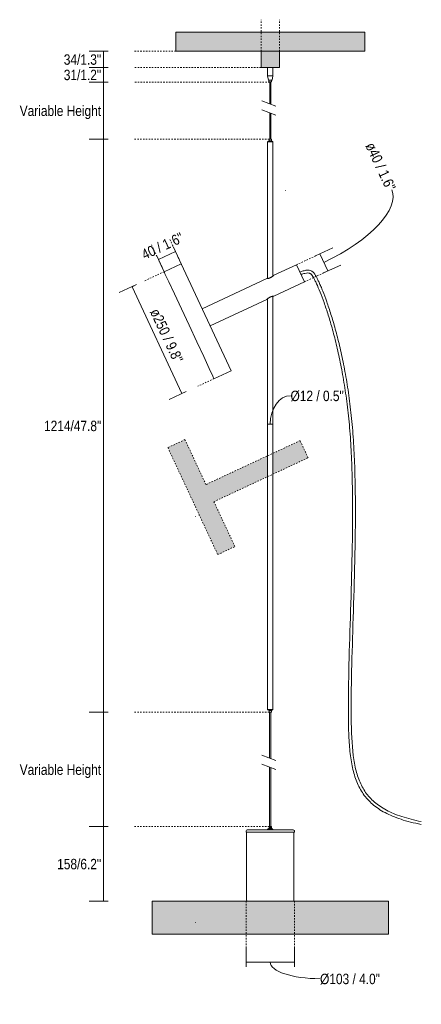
# Model space of a CAD drawing. Header units: millimetres. Extents: x -3515 to -1315, y -4053 to 6829.
# Tile 2 of 5: x -2375 to -1525, y -219 to 1867. Entities that reach past the tile are written whole.
import ezdxf

# ---------------------------------------------------------------- set-up
doc = ezdxf.new("R2010")
doc.units = ezdxf.units.MM
doc.linetypes.add('Dash', pattern=[6, 3, -3])
doc.layers.add('A-ANNO-DIMS', color=7, linetype='Dash', lineweight=9, true_color=0xd2d2d2)
for name, color, linetype, lineweight in [('A-ANNO-DIMS-10', 7, 'Continuous', 9), ('A-CLNG', 7, 'Continuous', 9), ('A-DETL-GENF', 7, 'Continuous', 9), ('A-DETL-THIN', 7, 'Continuous', 9), ('A-FLOR', 7, 'Continuous', 9), ('E-LITE-EQPM', 7, 'Continuous', 20)]:
    doc.layers.add(name, color=color, linetype=linetype, lineweight=lineweight)
doc.styles.add('Arial Narrow', font='ARIALN.TTF', dxfattribs={"height": 22})
doc.dimstyles.new('FARO_-_2_2mm_Arial_Narrow_mm_Inch_Left', dxfattribs={"dimscale": 304.8, "dimtxt": 22.515481, "dimasz": 0, "dimexe": 0.098425, "dimexo": 0.0625, "dimgap": 0.016404, "dimtad": 1, "dimdec": 0, "dimzin": 0, "dimdsep": 46, "dimtxsty": 'Arial Narrow', "dimblk1": 'NONE', "dimblk2": 'NONE', "dimsah": 1, "dimcen": 0.09, "dimadec": 0, "dimazin": 0, "dimtfac": 1, "dimtdec": 4, "dimtix": 1, "dimtmove": 0, "dimatfit": 3, "dimfxl": 0.032808, "dimfxlon": 1, "dimtvp": 1, "dimtolj": 1, "dimtzin": 0, "dimarcsym": 2})
doc.dimstyles.new('FARO_-_2_2mm_Arial_Narrow_mm_Inch_Left_1', dxfattribs={"dimscale": 304.8, "dimtxt": 22.515481, "dimasz": 0, "dimexe": 0.098425, "dimexo": 0.0625, "dimgap": 0.016404, "dimtad": 1, "dimdec": 0, "dimzin": 0, "dimdsep": 46, "dimtxsty": 'Arial Narrow', "dimblk1": 'NONE', "dimblk2": 'NONE', "dimsah": 1, "dimcen": 0.09, "dimadec": 0, "dimazin": 0, "dimtfac": 1, "dimtdec": 4, "dimtix": 1, "dimtmove": 1, "dimatfit": 3, "dimfxl": 0.032808, "dimfxlon": 1, "dimtvp": 1, "dimtolj": 1, "dimtzin": 0, "dimarcsym": 2})
doc.dimstyles.new('FARO_-_2_2mm_Arial_Narrow_mm_Inch_Left_H', dxfattribs={"dimscale": 304.8, "dimtxt": 22.515481, "dimasz": 0, "dimexe": 0.098425, "dimexo": 0.0625, "dimgap": 0.016404, "dimtad": 3, "dimtih": 1, "dimtoh": 1, "dimdec": 0, "dimzin": 0, "dimdsep": 46, "dimtxsty": 'Arial Narrow', "dimblk1": 'NONE', "dimblk2": 'NONE', "dimsah": 1, "dimcen": 0.09, "dimadec": 0, "dimazin": 0, "dimtfac": 1, "dimtdec": 4, "dimtix": 1, "dimtmove": 0, "dimatfit": 3, "dimfxl": 0.032808, "dimfxlon": 1, "dimtvp": 1, "dimtolj": 1, "dimtzin": 0, "dimarcsym": 2})

# ---------------------------------------------------------------- blocks, each defined once
blk = doc.blocks.new('20166 - 20166 WHIZZ Black pendant lamp accessory _ 20162 Lamp-463508-Frontal_PDF')
at = {"layer": 'E-LITE-EQPM'}
for p, q in [((-3270.7, 1766), (-3270.7, 1748)), ((-3259.2, 1748), (-3259.2, 1766)), ((-3270.7, 1748), (-3269, 1739)), ((-3259.2, 1748), (-3270.7, 1748)), ((-3261, 1739), (-3269, 1739)), ((-3267.9, 1739), (-3267.9, 1735.6)), ((-3267.9, 1735.6), (-3266.4, 1734.8)), ((-3262.1, 1735.6), (-3267.9, 1735.6)), ((-3266, 1734.8), (-3266.4, 1734.8)), ((-3266, 1734.8), (-3266, 1688.8)), ((-3264.1, 1734.8), (-3265.9, 1734.8)), ((-3264, 1688), (-3264, 1734.9)), ((-3263.5, 1734.8), (-3264, 1734.8)), ((-3263.5, 1734.8), (-3262.1, 1735.6)), ((-3262.1, 1735.6), (-3262.1, 1739)), ((-3261, 1739), (-3259.2, 1748)), ((-3266, 1669.7), (-3266, 1614)), ((-3264, 1614), (-3264, 1668.9)), ((-3270.7, 1608.4), (-3270.7, 1318.7)), ((-3265, 1608.4), (-3270.7, 1608.4)), ((-3267.2, 1614), (-3267.2, 1610.3)), ((-3267.2, 1614), (-3265, 1614)), ((-3267.2, 1610.5), (-3265, 1610.5)), ((-3265, 1614), (-3262.7, 1614)), ((-3265, 1610.5), (-3262.7, 1610.5)), ((-3259.2, 1608.4), (-3265, 1608.4)), ((-3262.7, 1610.3), (-3262.7, 1614)), ((-3259.2, 1324.1), (-3259.2, 1608.4)), ((-3453.5, 1350), (-3489.7, 1333.1)), ((-3347.8, 1123.5), (-3453.5, 1350)), ((-3209.7, 1347.8), (-3257.5, 1325.6)), ((-3209.7, 1347.8), (-3192.8, 1311.6)), ((-3272.5, 1318.6), (-3409.1, 1254.9)), ((-3257.5, 1281.4), (-3192.8, 1311.6)), ((-3392.2, 1218.6), (-3272.5, 1274.4)), ((-3270.7, 1275.9), (-3270.7, 405.6)), ((-3259.2, 405.6), (-3259.2, 1281.3)), ((-3384.1, 1106.6), (-3347.8, 1123.5)), ((-3270.7, 405.6), (-3265, 405.6)), ((-3267.2, 403.6), (-3267.2, 400)), ((-3267.2, 403.5), (-3265, 403.5)), ((-3267.2, 400), (-3265, 400)), ((-3266.5, 400), (-3266.5, 302.9)), ((-3265, 405.6), (-3259.2, 405.6)), ((-3265, 403.5), (-3262.7, 403.5)), ((-3265, 400), (-3262.7, 400)), ((-3263.5, 301.8), (-3263.5, 400)), ((-3262.7, 400), (-3262.7, 403.7)), ((-3266.5, 283.9), (-3266.5, 157.8)), ((-3263.5, 157.8), (-3263.5, 282.8)), ((-3316.2, 148.8), (-3316.2, 145.8)), ((-3213.7, 145.8), (-3213.7, 148.8)), ((-3213.7, 145.8), (-3316.2, 145.8)), ((-3315, 145.8), (-3315, 1.9)), ((-3215, 1.9), (-3215, 145.8))]:
    blk.add_line(p, q, dxfattribs=at)
at = {"layer": 'E-LITE-EQPM', "flags": 128}
for points in [[(-3270.7, 1608.4), (-3267.5, 1610.4), (-3267.2, 1610.5)], [(-3262.7, 1610.5), (-3259.4, 1608.6), (-3259.2, 1608.4)], [(-3489.7, 1333.1), (-3487.1, 1327.6), (-3479.6, 1311.5), (-3467.9, 1286.4), (-3453.2, 1254.8), (-3436.9, 1219.8), (-3420.6, 1184.8), (-3405.8, 1153.3), (-3394.1, 1128.2), (-3386.6, 1112.1), (-3384.1, 1106.6)], [(-3267.2, 403.5), (-3270.6, 405.4), (-3270.7, 405.6)], [(-3259.2, 405.6), (-3262.5, 403.6), (-3262.7, 403.5)], [(-3316.2, 148.8), (-3315.4, 150.5), (-3314.2, 150.8)], [(-3270.7, 150.8), (-3274.4, 150.8), (-3283.7, 150.8), (-3292.2, 150.8), (-3299.7, 150.8), (-3305.8, 150.8), (-3310.4, 150.8), (-3313.2, 150.8), (-3314.2, 150.8), (-3314.2, 150.8)], [(-3215.7, 150.8), (-3216.7, 150.8), (-3219.5, 150.8), (-3224, 150.8), (-3230.1, 150.8), (-3237.5, 150.8), (-3246, 150.8), (-3255.3, 150.8), (-3259.2, 150.8)], [(-3216.5, 150.8), (-3215.7, 150.8), (-3215.7, 150.8)], [(-3214.6, 150.2), (-3214.1, 149.9), (-3213.7, 148.8)], [(-3314.1, 0.6), (-3314.7, 0.9), (-3315, 1.9)], [(-3215, 1.9), (-3215.9, 0.3), (-3216.9, 0)]]:
    blk.add_lwpolyline(points, dxfattribs=at)
at = {"layer": 'E-LITE-EQPM'}
for points in [[(-3257.5, 1325.6), (-3257.5, 1325.6), (-3257.6, 1325.5), (-3257.8, 1325.3), (-3258, 1325.1), (-3258.2, 1324.9), (-3258.5, 1324.7), (-3258.8, 1324.4), (-3259.1, 1324.2), (-3259.5, 1323.9), (-3260.1, 1323.4), (-3261.4, 1322.5), (-3262.7, 1321.6), (-3263.9, 1321), (-3264.8, 1320.5), (-3265.6, 1320.2), (-3266.4, 1319.8), (-3267.3, 1319.5), (-3268.3, 1319.2), (-3269.2, 1319), (-3270, 1318.8), (-3270.8, 1318.7), (-3271.6, 1318.6), (-3272.3, 1318.6), (-3272.5, 1318.6), (-3272.5, 1318.6)], [(-3272.5, 1274.4), (-3272.5, 1274.4), (-3272.4, 1274.5), (-3272.2, 1274.7), (-3272, 1274.9), (-3271.7, 1275.1), (-3271.4, 1275.3), (-3271.1, 1275.6), (-3270.9, 1275.8), (-3270.5, 1276.1), (-3269.8, 1276.6), (-3268.5, 1277.5), (-3267.2, 1278.4), (-3266, 1279), (-3265.2, 1279.5), (-3264.3, 1279.8), (-3263.5, 1280.2), (-3262.6, 1280.5), (-3261.7, 1280.8), (-3260.7, 1281), (-3259.9, 1281.2), (-3259.2, 1281.3), (-3258.4, 1281.4), (-3257.7, 1281.4), (-3257.5, 1281.4), (-3257.5, 1281.4)]]:
    blk.add_open_spline(points, degree=3, knots=[0, 0, 0, 0, 0.055556, 0.083333, 0.111111, 0.138889, 0.166667, 0.194444, 0.208333, 0.222222, 0.277778, 0.333333, 0.444444, 0.472222, 0.5, 0.555556, 0.583333, 0.611111, 0.666667, 0.708333, 0.75, 0.791667, 0.833333, 0.916667, 1, 1, 1, 1], dxfattribs=at)
blk = doc.blocks.new('DIMBLOCK2-Frontal_PDF')
at = {"layer": 'A-ANNO-DIMS-10', "color": 251, "true_color": 0x5b5b5b, "transparency": 16777216}
for p, q in [((-1850.1, 1020.3), (-1850.1, 980.3)), ((-1850.1, 1010.3), (-1850.1, 1020.3)), ((-1850.1, 1010.3), (-1838.6, 1010.3)), ((-1838.6, 1020.3), (-1838.6, 980.3)), ((-1838.6, 1010.3), (-1838.6, 1020.3))]:
    blk.add_line(p, q, dxfattribs=at)
blk.add_ellipse((-1801.5, 1010.3), major_axis=(0, 60.3), ratio=0.711947, start_param=0, end_param=1.570796, dxfattribs=at)
at = {"layer": 'A-ANNO-DIMS-10', "color": 0, "transparency": 16777216, "insert": (-1801.5, 1081.2), "char_height": 22, "width": 135.522, "attachment_point": 1, "line_spacing_factor": 0.974696, "style": 'Arial Narrow'}
blk.add_mtext('Ø12 / 0.5"', dxfattribs=at)
blk = doc.blocks.new('_None')
blk = doc.blocks.new('DIMBLOCK3-Frontal_PDF')
at = {"layer": 'A-ANNO-DIMS-10', "color": 251, "true_color": 0x5b5b5b, "transparency": 16777216}
for p, q in [((-2187.4, 1800), (-2227.4, 1800)), ((-2197.4, 1800), (-2197.4, 1766)), ((-2197.4, 1800), (-2187.4, 1800)), ((-2187.4, 1766), (-2227.4, 1766)), ((-2197.4, 1766), (-2187.4, 1766))]:
    blk.add_line(p, q, dxfattribs=at)
at = {"layer": 'A-ANNO-DIMS-10', "color": 0, "transparency": 16777216, "insert": (-2281.4, 1793.6), "char_height": 22, "width": 94.779, "attachment_point": 1, "line_spacing_factor": 0.974696, "style": 'Arial Narrow'}
blk.add_mtext('34/1.3"', dxfattribs=at)
blk = doc.blocks.new('DIMBLOCK4-Frontal_PDF')
at = {"layer": 'A-ANNO-DIMS-10', "color": 251, "true_color": 0x5b5b5b, "transparency": 16777216}
for p, q in [((-2187.4, 1766), (-2227.4, 1766)), ((-2197.4, 1766), (-2197.4, 1734.8)), ((-2197.4, 1766), (-2187.4, 1766)), ((-2187.4, 1734.8), (-2227.4, 1734.8)), ((-2197.4, 1734.8), (-2187.4, 1734.8))]:
    blk.add_line(p, q, dxfattribs=at)
at = {"layer": 'A-ANNO-DIMS-10', "color": 0, "transparency": 16777216, "insert": (-2281.4, 1761), "char_height": 22, "width": 94.779, "attachment_point": 1, "line_spacing_factor": 0.974696, "style": 'Arial Narrow'}
blk.add_mtext('31/1.2"', dxfattribs=at)
blk = doc.blocks.new('DIMBLOCK5-Frontal_PDF')
at = {"layer": 'A-ANNO-DIMS-10', "color": 251, "true_color": 0x5b5b5b, "transparency": 16777216}
for p, q in [((-2187.4, 1734.8), (-2227.4, 1734.8)), ((-2197.4, 1734.8), (-2197.4, 1614)), ((-2197.4, 1734.8), (-2187.4, 1734.8)), ((-2187.4, 1614), (-2227.4, 1614)), ((-2197.4, 1614), (-2187.4, 1614))]:
    blk.add_line(p, q, dxfattribs=at)
at = {"layer": 'A-ANNO-DIMS-10', "color": 0, "transparency": 16777216, "insert": (-2374.7, 1685), "char_height": 22, "width": 206.714, "attachment_point": 1, "line_spacing_factor": 0.974696, "style": 'Arial Narrow'}
blk.add_mtext('Variable Height', dxfattribs=at)
blk = doc.blocks.new('DIMBLOCK6-Frontal_PDF')
at = {"layer": 'A-ANNO-DIMS-10', "color": 251, "true_color": 0x5b5b5b, "transparency": 16777216}
for p, q in [((-2187.4, 1614), (-2227.4, 1614)), ((-2197.4, 1614), (-2197.4, 400)), ((-2197.4, 1614), (-2187.4, 1614)), ((-2187.4, 400), (-2227.4, 400)), ((-2197.4, 400), (-2187.4, 400))]:
    blk.add_line(p, q, dxfattribs=at)
at = {"layer": 'A-ANNO-DIMS-10', "color": 0, "transparency": 16777216, "insert": (-2323.2, 1017.6), "char_height": 22, "width": 144.957, "attachment_point": 1, "line_spacing_factor": 0.974696, "style": 'Arial Narrow'}
blk.add_mtext('1214/47.8"', dxfattribs=at)
blk = doc.blocks.new('DIMBLOCK7-Frontal_PDF')
at = {"layer": 'A-ANNO-DIMS-10', "color": 251, "true_color": 0x5b5b5b, "transparency": 16777216}
for p, q in [((-2187.4, 400), (-2227.4, 400)), ((-2197.4, 400), (-2197.4, 157.8)), ((-2197.4, 400), (-2187.4, 400)), ((-2187.4, 157.8), (-2227.4, 157.8)), ((-2197.4, 157.8), (-2187.4, 157.8))]:
    blk.add_line(p, q, dxfattribs=at)
at = {"layer": 'A-ANNO-DIMS-10', "color": 0, "transparency": 16777216, "insert": (-2374.7, 289.5), "char_height": 22, "width": 206.714, "attachment_point": 1, "line_spacing_factor": 0.974696, "style": 'Arial Narrow'}
blk.add_mtext('Variable Height', dxfattribs=at)
blk = doc.blocks.new('DIMBLOCK8-Frontal_PDF')
at = {"layer": 'A-ANNO-DIMS-10', "color": 251, "true_color": 0x5b5b5b, "transparency": 16777216}
for p, q in [((-2187.4, 157.8), (-2227.4, 157.8)), ((-2197.4, 157.8), (-2197.4, 0)), ((-2197.4, 157.8), (-2187.4, 157.8)), ((-2197.4, 0), (-2187.4, 0)), ((-2187.4, 0), (-2227.4, 0))]:
    blk.add_line(p, q, dxfattribs=at)
at = {"layer": 'A-ANNO-DIMS-10', "color": 0, "transparency": 16777216, "insert": (-2295.4, 89.5), "char_height": 22, "width": 111.505, "attachment_point": 1, "line_spacing_factor": 0.974696, "style": 'Arial Narrow'}
blk.add_mtext('158/6.2"', dxfattribs=at)
blk = doc.blocks.new('DIMBLOCK10-Frontal_PDF')
at = {"layer": 'A-ANNO-DIMS-10', "color": 251, "true_color": 0x5b5b5b, "transparency": 16777216}
for p, q in [((-1895.6, -129.2), (-1895.6, -99.1)), ((-1793.1, -129.2), (-1793.1, -99.1)), ((-1895.6, -129.1), (-1793.1, -129.1)), ((-1895.6, -129.1), (-1895.6, -139.1)), ((-1793.1, -129.1), (-1793.1, -139.1))]:
    blk.add_line(p, q, dxfattribs=at)
blk.add_ellipse((-1739, -129.1), major_axis=(105.4, 0), ratio=0.334536, start_param=3.141593, end_param=4.712389, dxfattribs=at)
at = {"layer": 'A-ANNO-DIMS-10', "color": 0, "transparency": 16777216, "insert": (-1739, -153.8), "char_height": 22, "width": 152.248, "attachment_point": 1, "line_spacing_factor": 0.974696, "style": 'Arial Narrow'}
blk.add_mtext('Ø103 / 4.0"', dxfattribs=at)
blk = doc.blocks.new('DIMBLOCK11-Frontal_PDF')
at = {"layer": 'A-ANNO-DIMS-10', "color": 251, "true_color": 0x5b5b5b, "transparency": 16777216}
for p, q in [((-2127.8, 1305.8), (-2164, 1288.9)), ((-2136.8, 1301.5), (-2127.8, 1305.8)), ((-2136.8, 1301.5), (-2031.2, 1075)), ((-2022.1, 1079.2), (-2058.4, 1062.3)), ((-2031.2, 1075), (-2022.1, 1079.2))]:
    blk.add_line(p, q, dxfattribs=at)
at = {"layer": 'A-ANNO-DIMS-10', "color": 0, "transparency": 16777216, "insert": (-2079.6, 1257.9), "char_height": 22, "width": 147.101, "attachment_point": 1, "rotation": 295, "line_spacing_factor": 0.974696, "style": 'Arial Narrow'}
blk.add_mtext('ø250 / 9.8"', dxfattribs=at)
blk = doc.blocks.new('DIMBLOCK12-Frontal_PDF')
at = {"layer": 'A-ANNO-DIMS-10', "color": 251, "true_color": 0x5b5b5b, "transparency": 16777216}
for p, q in [((-2044.9, 1375.9), (-2049.2, 1385)), ((-2081.2, 1359), (-2085.4, 1368.1)), ((-2044.9, 1375.9), (-2081.2, 1359)), ((-2081.2, 1359.1), (-2068.5, 1331.8)), ((-2045, 1376), (-2032.3, 1348.7))]:
    blk.add_line(p, q, dxfattribs=at)
at = {"layer": 'A-ANNO-DIMS-10', "color": 0, "transparency": 16777216, "insert": (-2119.5, 1378.1), "char_height": 22, "width": 111.934, "attachment_point": 1, "rotation": 25, "line_spacing_factor": 0.974696, "style": 'Arial Narrow'}
blk.add_mtext('40 / 1.6"', dxfattribs=at)
blk = doc.blocks.new('DIMBLOCK13-Frontal_PDF')
at = {"layer": 'A-ANNO-DIMS-10', "color": 251, "true_color": 0x5b5b5b, "transparency": 16777216}
for p, q in [((-1748.5, 1366.8), (-1712.2, 1383.7)), ((-1739.4, 1371), (-1748.5, 1366.8)), ((-1722.5, 1334.8), (-1739.4, 1371)), ((-1731.6, 1330.5), (-1695.3, 1347.4)), ((-1722.5, 1334.8), (-1731.6, 1330.5))]:
    blk.add_line(p, q, dxfattribs=at)
blk.add_ellipse((-1764.3, 1424.4), major_axis=(177, 82.5), ratio=0.403755, start_param=4.712389, end_param=6.283185, dxfattribs=at)
at = {"layer": 'A-ANNO-DIMS-10', "color": 0, "transparency": 16777216, "insert": (-1623.6, 1609.8), "char_height": 22, "width": 130.375, "attachment_point": 1, "rotation": 295, "line_spacing_factor": 0.974696, "style": 'Arial Narrow'}
blk.add_mtext('ø40 / 1.6"', dxfattribs=at)

msp = doc.modelspace()

# ---------------------------------------------------------------- hatches: boundary and pattern name
at = {"layer": 'A-CLNG', "true_color": 0xe8e8e8}
msp.add_hatch(color=254, dxfattribs=at).paths.add_polyline_path([(-1838.4, 1800), (-1644.4, 1800), (-1644.4, 1840.5), (-2044.4, 1840.5), (-2044.4, 1800), (-1847.9, 1800)], flags=0)
at = {"layer": 'A-DETL-GENF', "true_color": 0xffffff}
for points in [[(-1828.9, 1766), (-1824.9, 1766), (-1824.9, 1800), (-1863.9, 1800), (-1863.9, 1766), (-1830.6, 1766)], [(-1842.9, 150.8), (-1838.6, 150.8), (-1838.6, 152.3), (-1840.2, 153.5), (-1842.1, 154.3), (-1842.1, 157.8), (-1846.7, 157.8), (-1846.7, 154.3), (-1848.6, 153.4), (-1850.1, 152.3), (-1850.1, 150.8), (-1843, 150.8)]]:
    msp.add_hatch(color=7, dxfattribs=at).paths.add_polyline_path(points, flags=0)
h = msp.add_hatch(color=7, dxfattribs=at)
h.paths.add_polyline_path([(-1955.5, 734.1), (-1919.3, 751), (-1963.7, 846.1), (-1850.1, 899.1), (-1850.1, 943.2), (-1980.6, 882.4), (-2024.9, 977.5), (-2061.2, 960.6), (-1963.7, 751.5)], flags=0)
h.paths.add_polyline_path([(-1838.6, 904.4), (-1764.3, 939.1), (-1781.2, 975.4), (-1838.6, 948.6), (-1838.6, 920.8)], flags=0)
at = {"layer": 'A-FLOR', "true_color": 0xe8e8e8}
msp.add_hatch(color=254, dxfattribs=at).paths.add_polyline_path([(-1676.7, -70), (-1594.4, -70), (-1594.4, 0), (-2094.4, 0), (-2094.4, -70), (-1752.8, -70)], flags=0)

# ---------------------------------------------------------------- linework, layer by layer
at = {"layer": 'A-ANNO-DIMS'}
for p, q in [((-1863.9, 1800), (-1863.9, 1867)), ((-1824.9, 1800), (-1824.9, 1867)), ((-2044.4, 1800), (-2133.3, 1800)), ((-1863.9, 1766), (-2133.3, 1766)), ((-1845.8, 1734.8), (-2133.3, 1734.8)), ((-1846.6, 1614), (-2133.3, 1614)), ((-2032.9, 1350), (-2057.4, 1402.6)), ((-2069.1, 1333.1), (-2096.6, 1392)), ((-1789.1, 1347.8), (-1746.5, 1367.7)), ((-2069.1, 1333.1), (-2111.7, 1313.3)), ((-1772.2, 1311.6), (-1729.6, 1331.5)), ((-1963.5, 1106.6), (-1997.4, 1090.7)), ((-2024.9, 977.5), (-2061.2, 960.6)), ((-2061.2, 960.6), (-1955.5, 734.1)), ((-1980.6, 882.4), (-2024.9, 977.5)), ((-1781.2, 975.4), (-1980.6, 882.4)), ((-1764.3, 939.1), (-1781.2, 975.4)), ((-1963.7, 846.1), (-1764.3, 939.1)), ((-1919.3, 751), (-1963.7, 846.1)), ((-1955.5, 734.1), (-1919.3, 751)), ((-1846.6, 400), (-2133.3, 400)), ((-1846.7, 157.8), (-2133.3, 157.8)), ((-1895.6, 0), (-1895.6, -110.6)), ((-1793.1, 0), (-1793.1, -110.6))]:
    msp.add_line(p, q, dxfattribs=at)
at = {"layer": 'A-CLNG'}
for p, q in [((-2044.4, 1840.5), (-1644.4, 1840.5)), ((-2044.4, 1840.5), (-2044.4, 1800)), ((-1644.4, 1800), (-1644.4, 1840.5)), ((-1863.9, 1800), (-2044.4, 1800)), ((-1644.4, 1800), (-1824.9, 1800))]:
    msp.add_line(p, q, dxfattribs=at)
at = {"layer": 'A-DETL-THIN'}
for p, q in [((-1824.9, 1800), (-1863.9, 1800)), ((-1863.9, 1800), (-1863.9, 1766)), ((-1824.9, 1766), (-1824.9, 1800)), ((-1863.9, 1766), (-1824.9, 1766)), ((-1850.1, 152.3), (-1850.1, 150.8)), ((-1850.1, 150.8), (-1838.6, 150.8)), ((-1842.1, 157.8), (-1846.7, 157.8)), ((-1846.7, 157.8), (-1846.7, 154.3)), ((-1842.1, 154.3), (-1842.1, 157.8)), ((-1838.6, 150.8), (-1838.6, 152.3))]:
    msp.add_line(p, q, dxfattribs=at)
for centre, radius, start, end in [((-1844.2, 146.1), 8.52, 106.5317, 133.791), ((-1844.4, 146.3), 8.29, 45.8293, 73.848)]:
    msp.add_arc(centre, radius, start, end, dxfattribs=at)
at = {"layer": 'A-FLOR'}
for p, q in [((-2094.4, 0), (-1594.4, 0)), ((-2094.4, 0), (-2094.4, -70)), ((-1594.4, 0), (-1594.4, -70)), ((-1594.4, -70), (-2094.4, -70))]:
    msp.add_line(p, q, dxfattribs=at)
at = {"layer": 'E-LITE-EQPM'}
for p, q in [((-1832.4, 1684), (-1862.4, 1694.9)), ((-1862.4, 1675.9), (-1832.4, 1664.9)), ((-1812, 1505.1), (-1811.2, 1505)), ((-1850.1, 1100), (-1850.1, 1050)), ((-1838.6, 1100), (-1838.6, 1050)), ((-2002.7, 814.1), (-2002.7, 814.9)), ((-1832.4, 298), (-1862.4, 308.9)), ((-1862.4, 289.9), (-1832.4, 278.9)), ((-2002.7, -45.9), (-2002.7, -45.1))]:
    msp.add_line(p, q, dxfattribs=at)
at = {"layer": 'E-LITE-EQPM', "color": 8, "true_color": 0x787878}
for points, knots in [([(-1781.7, 1332.5), (-1778.3, 1333.8), (-1772.4, 1335.7), (-1765.2, 1336.8), (-1760.2, 1336.2), (-1756.7, 1334.7), (-1753.6, 1332.6), (-1750.6, 1329.1), (-1747.6, 1323.9), (-1744.5, 1317.7), (-1741, 1310.4), (-1737.3, 1301.9), (-1732, 1289.1), (-1724.9, 1270.4), (-1715.9, 1243.5), (-1706.7, 1212.4), (-1697.6, 1177.2), (-1689.1, 1137.9), (-1681.3, 1094.7), (-1674.7, 1047.7), (-1669.6, 997), (-1666.3, 942.7), (-1664.5, 885.5), (-1663.8, 806.6), (-1665.5, 704.9), (-1669.4, 584.4), (-1672.8, 472), (-1673.7, 374), (-1670.3, 309.9), (-1661.3, 268.2), (-1650.6, 241.5), (-1634.9, 219), (-1613.3, 200.3), (-1584.6, 185), (-1554, 174.9), (-1532.3, 170.1), (-1524.8, 168.6)], [0, 0, 0, 0, 0.062118, 0.124236, 0.186354, 0.217413, 0.248472, 0.31059, 0.372708, 0.434826, 0.496944, 0.559062, 0.62118, 0.745416, 0.869652, 0.993888, 1.118123, 1.242359, 1.366595, 1.490831, 1.615067, 1.739303, 1.863539, 1.987775, 2.236247, 2.484719, 2.733191, 2.981663, 3.230135, 3.35437, 3.478606, 3.602842, 3.727078, 3.851314, 3.97555, 4.036154, 4.036154, 4.036154, 4.036154]), ([(-1779.6, 1326.9), (-1776.4, 1328.1), (-1770.9, 1329.9), (-1764.9, 1330.7), (-1761.6, 1330.3), (-1759.6, 1329.4), (-1757.8, 1328.2), (-1755.6, 1325.7), (-1752.9, 1321.1), (-1749.9, 1315.1), (-1745.4, 1305.5), (-1739, 1290.6), (-1730.5, 1268.4), (-1721.6, 1241.7), (-1712.4, 1210.8), (-1703.5, 1175.8), (-1695, 1136.8), (-1687.3, 1093.8), (-1680.7, 1047), (-1675.6, 996.5), (-1672.3, 942.4), (-1670.5, 885.4), (-1669.8, 806.6), (-1671.5, 705.1), (-1675.4, 584.7), (-1678.8, 472.1), (-1679.5, 390.4), (-1677.7, 335.2), (-1674, 298.6), (-1667.1, 266.6), (-1656, 238.7), (-1639.4, 215), (-1616.7, 195.3), (-1586.8, 179.4), (-1555.2, 169), (-1532.8, 164), (-1524.7, 162.5)], [0, 0, 0, 0, 0.062118, 0.124236, 0.186354, 0.217413, 0.248472, 0.31059, 0.372708, 0.434826, 0.496944, 0.62118, 0.745416, 0.869652, 0.993888, 1.118123, 1.242359, 1.366595, 1.490831, 1.615067, 1.739303, 1.863539, 1.987775, 2.236247, 2.484719, 2.733191, 2.981663, 3.105899, 3.230135, 3.35437, 3.478606, 3.602842, 3.727078, 3.851314, 3.97555, 4.039378, 4.039378, 4.039378, 4.039378])]:
    msp.add_open_spline(points, degree=3, knots=knots, dxfattribs=at)

# ---------------------------------------------------------------- block references
at = {"layer": 'E-LITE-EQPM'}
msp.add_blockref('20166 - 20166 WHIZZ Black pendant lamp accessory _ 20162 Lamp-463508-Frontal_PDF', (1420.6, 0), dxfattribs=at)

# ---------------------------------------------------------------- dimensions: what is measured, and where the dimension line sits
at = {"layer": 'A-ANNO-DIMS', "color": 251, "linetype": 'Continuous', "true_color": 0x5b5b5b}
for base, p1, p2, angle, dimstyle, override, picture, middle in [((-2197.4, 1766), (-2187.4, 1800), (-2187.4, 1766), 90, 'FARO_-_2_2mm_Arial_Narrow_mm_Inch_Left_H', {"dimpost": '<>', "dimfxl": 34}, 'DIMBLOCK3-Frontal_PDF', (-2251.2, 1783)), ((-2197.4, 1734.8), (-2187.4, 1766), (-2187.4, 1734.8), 90, 'FARO_-_2_2mm_Arial_Narrow_mm_Inch_Left_H', {"dimpost": '<>', "dimfxl": 31.185589}, 'DIMBLOCK4-Frontal_PDF', (-2251.2, 1750.4)), ((-2197.4, 400), (-2187.4, 1614), (-2187.4, 400), 90, 'FARO_-_2_2mm_Arial_Narrow_mm_Inch_Left_H', {"dimpost": '<>', "dimfxl": 1214}, 'DIMBLOCK6-Frontal_PDF', (-2271.3, 1007)), ((-2081.2, 1359), (-2049.2, 1385), (-2085.4, 1368.1), 25, 'FARO_-_2_2mm_Arial_Narrow_mm_Inch_Left', {"dimpost": '<>', "dimfxl": 40}, 'DIMBLOCK12-Frontal_PDF', (-2071.2, 1384.9)), ((-2197.4, 0), (-2187.4, 157.8), (-2187.4, 0), 90, 'FARO_-_2_2mm_Arial_Narrow_mm_Inch_Left_H', {"dimpost": '<>', "dimfxl": 157.824854}, 'DIMBLOCK8-Frontal_PDF', (-2257.3, 78.9))]:
    dim = msp.add_linear_dim(base=base, p1=p1, p2=p2, angle=angle, dimstyle=dimstyle, override=override, dxfattribs=at)
    dim.commit()
    dim.dimension.update_dxf_attribs({"geometry": picture, "text_midpoint": middle})
for base, p1, p2, angle, text, dimstyle, override, picture, middle in [((-2197.4, 1614), (-2187.4, 1734.8), (-2187.4, 1614), 90, 'Variable Height', 'FARO_-_2_2mm_Arial_Narrow_mm_Inch_Left_H', {"dimpost": '<>', "dimfxl": 120.814411}, 'DIMBLOCK5-Frontal_PDF', (-2288.5, 1674.4)), ((-2031.2, 1075), (-2127.8, 1305.8), (-2022.1, 1079.2), 295, 'ø<>', 'FARO_-_2_2mm_Arial_Narrow_mm_Inch_Left', {"dimpost": '<>', "dimfxl": 249.996346}, 'DIMBLOCK11-Frontal_PDF', (-2066.6, 1196.4)), ((-2197.4, 157.8), (-2187.4, 400), (-2187.4, 157.8), 90, 'Variable Height', 'FARO_-_2_2mm_Arial_Narrow_mm_Inch_Left_H', {"dimpost": '<>', "dimfxl": 242.175146}, 'DIMBLOCK7-Frontal_PDF', (-2288.5, 278.9))]:
    dim = msp.add_linear_dim(base=base, p1=p1, p2=p2, angle=angle, text=text, dimstyle=dimstyle, override=override, dxfattribs=at)
    dim.commit()
    dim.dimension.update_dxf_attribs({"geometry": picture, "text_midpoint": middle})
dim = msp.add_linear_dim(base=(-1739.4, 1371), p1=(-1731.6, 1330.5), p2=(-1748.5, 1366.8), angle=295, text='ø<>', dimstyle='FARO_-_2_2mm_Arial_Narrow_mm_Inch_Left_1', override={"dimpost": '<>', "dimfxl": 39.996318}, dxfattribs=at)
dim.commit()
dim.dimension.update_dxf_attribs({"geometry": 'DIMBLOCK13-Frontal_PDF', "text_midpoint": (-1609.3, 1544.6), "dimtype": 160, "text_rotation": 295})
for base, p1, p2, override, picture, middle in [((-1838.6242858, 1010.3237227), (-1850.1242858, 1020.3237227), (-1838.6242858, 1020.3237227), {"dimpost": '<>', "dimfxl": 11.5}, 'DIMBLOCK2-Frontal_PDF', (-1733.7001669, 1066.4965302)), ((-1793.1177, -129.1227), (-1895.6308, -139.1227), (-1793.1177, -139.1227), {"dimpost": '<>', "dimfxl": 102.513097}, 'DIMBLOCK10-Frontal_PDF', (-1662.8311, -168.4924))]:
    dim = msp.add_linear_dim(base=base, p1=p1, p2=p2, text='Ø<>', dimstyle='FARO_-_2_2mm_Arial_Narrow_mm_Inch_Left_1', override=override, dxfattribs=at)
    dim.commit()
    dim.dimension.update_dxf_attribs({"geometry": picture, "text_midpoint": middle, "dimtype": 160})

doc.saveas('drawing.dxf')
